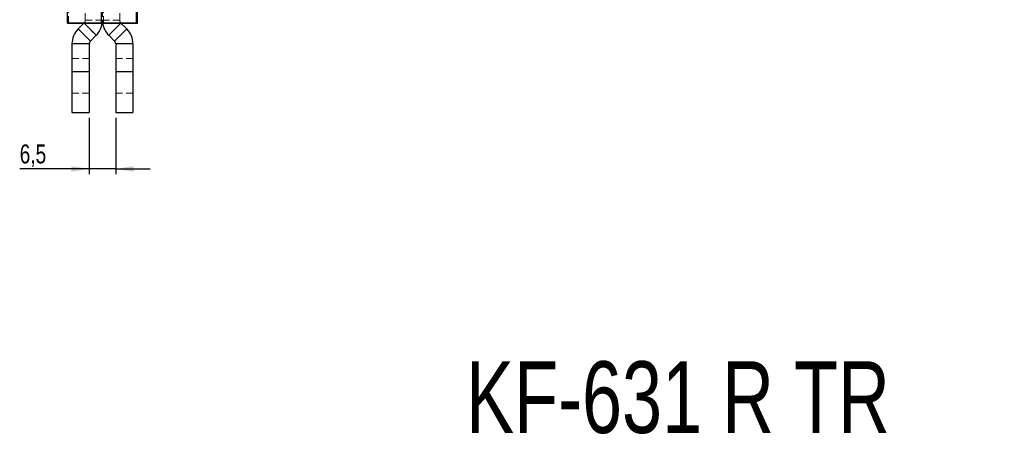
# Model space of a CAD drawing. Header units: millimetres. Extents: x 51 to 384, y 18 to 289.
# Tile 10 of 19: x 202 to 384, y 61 to 137. Entities that reach past the tile are written whole.
import ezdxf

# ---------------------------------------------------------------- set-up
doc = ezdxf.new("R2010")
doc.units = ezdxf.units.MM
doc.linetypes.add('HIDDEN', pattern=[1.905, 1.27, -0.635])
doc.layers.add('FORMATO', color=179, linetype='Continuous')
doc.styles.add('SLDTEXTSTYLE0', font='TXT', dxfattribs={"width": 0.75})
doc.dimstyles.new('SLDDIMSTYLE3', dxfattribs={"dimtxt": 3.5, "dimasz": 3.302, "dimexe": 0, "dimexo": 0.0625, "dimgap": 0.875, "dimtad": 1, "dimdec": 3, "dimlfac": 1.333333, "dimrnd": 1e-09, "dimzin": 12, "dimdsep": 46, "dimtxsty": 'SLDTEXTSTYLE0', "dimsah": 1, "dimcen": 0.09, "dimadec": 0, "dimazin": 3, "dimtfac": 1, "dimtdec": 3, "dimtmove": 0, "dimatfit": 0, "dimfxl": 0, "dimfrac": 2, "dimtolj": 1, "dimtzin": 12, "dimarcsym": 0})

# ---------------------------------------------------------------- blocks, each defined once
blk = doc.blocks.new('_D_8')
at = {"layer": 'FORMATO'}
for p, q in [((215.1, 119.09), (215.1, 108.66)), ((219.97, 119.09), (219.97, 108.66)), ((215.1, 109.66), (202.27, 109.66)), ((219.97, 109.66), (215.1, 109.66)), ((219.97, 109.66), (226.32, 109.66))]:
    blk.add_line(p, q, dxfattribs=at)
for points in [[(215.1, 109.66), (211.79, 110.17), (211.79, 109.15)], [(219.97, 109.66), (223.27, 109.15), (223.27, 110.17)]]:
    blk.add_solid(points, dxfattribs=at)
at = {"layer": 'FORMATO', "insert": (202.27, 114.17), "char_height": 3.5, "attachment_point": 1, "style": 'SLDTEXTSTYLE0'}
blk.add_mtext('6,5', dxfattribs=at)

msp = doc.modelspace()

# ---------------------------------------------------------------- linework, layer by layer
at = {"color": 7, "linetype": 'HIDDEN', "lineweight": 18}
for p, q in [((214.346543, 149.817058), (214.346543, 137.075889)), ((217.534043, 150.380363), (217.534043, 137.075889)), ((220.721544, 149.817058), (220.721544, 137.075889)), ((211.261892, 136.544614), (211.261892, 141.344615)), ((217.734988, 136.544465), (217.734988, 141.344465)), ((214.126873, 136.545559), (214.125863, 136.544549)), ((214.126873, 136.545559), (216.380776, 134.291657)), ((214.127884, 136.544549), (214.126873, 136.545559)), ((217.534043, 137.075889), (214.346543, 137.075889)), ((220.721544, 137.075889), (217.534043, 137.075889)), ((218.68731, 134.291657), (220.941213, 136.545559)), ((220.941213, 136.545559), (220.940203, 136.544549)), ((220.941213, 136.545559), (220.942223, 136.544549)), ((213.06231, 135.480996), (215.316213, 133.227093)), ((219.751873, 133.227093), (222.005776, 135.480996)), ((211.909043, 132.696762), (215.096543, 132.696762)), ((219.971543, 132.696762), (223.159043, 132.696762)), ((215.096543, 130.02543), (211.909043, 130.02543)), ((223.159043, 130.02543), (219.971543, 130.02543)), ((211.909043, 127.587931), (215.096543, 127.587931)), ((219.971543, 127.587931), (223.159043, 127.587931)), ((211.909043, 123.650428), (215.096543, 123.650428)), ((219.971543, 123.650428), (223.159043, 123.650428))]:
    msp.add_line(p, q, dxfattribs=at)
at = {"color": 7, "linetype": 'Continuous', "lineweight": 25}
for p, q in [((211.060947, 136.54493), (211.060947, 141.34493)), ((217.333098, 136.545095), (217.333098, 141.345095)), ((223.806195, 136.544946), (223.806195, 141.344946)), ((224.00714, 136.54463), (224.00714, 141.34463)), ((217.333098, 136.545095), (211.060947, 136.54493)), ((211.060947, 136.54493), (211.261892, 136.544614)), ((211.261892, 136.544614), (217.734988, 136.544465)), ((214.125863, 136.544549), (213.06231, 135.480996)), ((223.806195, 136.544946), (217.333098, 136.545095)), ((217.734988, 136.544465), (224.00714, 136.54463)), ((220.942223, 136.544549), (222.005776, 135.480996)), ((224.00714, 136.54463), (223.806195, 136.544946)), ((215.316213, 133.227093), (213.06231, 135.480996)), ((222.005776, 135.480996), (219.751873, 133.227093)), ((215.096543, 132.696762), (211.909043, 132.696762)), ((211.909043, 132.696762), (211.909043, 127.587931)), ((215.096543, 132.696762), (215.096543, 127.587931)), ((216.380776, 134.291657), (215.316213, 133.227093)), ((218.68731, 134.291657), (219.751873, 133.227093)), ((223.159043, 132.696762), (219.971543, 132.696762)), ((219.971543, 132.696762), (219.971543, 127.587931)), ((223.159043, 132.696762), (223.159043, 127.587931)), ((211.909043, 127.587931), (211.909043, 120.087929)), ((211.909043, 127.587931), (215.096543, 127.587931)), ((215.096543, 127.587931), (215.096543, 120.087929)), ((219.971543, 127.587931), (219.971543, 120.087929)), ((219.971543, 127.587931), (223.159043, 127.587931)), ((223.159043, 127.587931), (223.159043, 120.087929)), ((211.909043, 120.087929), (215.096543, 120.087929)), ((219.971543, 120.087929), (223.159043, 120.087929))]:
    msp.add_line(p, q, dxfattribs=at)
at = {"color": 8, "linetype": 'Continuous', "lineweight": 25}
for p, q in [((216.380776, 134.291657), (214.127884, 136.544549)), ((220.940203, 136.544549), (218.68731, 134.291657))]:
    msp.add_line(p, q, dxfattribs=at)
at = {"color": 7, "linetype": 'HIDDEN', "lineweight": 18, "flags": 128}
for points in [[(217.498017, 136.544471), (217.515083, 136.689947), (217.534043, 137.075889)], [(217.570069, 136.544469), (217.553004, 136.689947), (217.534043, 137.075889)]]:
    msp.add_lwpolyline(points, dxfattribs=at)
at = {"color": 7, "linetype": 'HIDDEN', "lineweight": 18}
for centre, start, end in [((213.596543, 137.075889), 315, 0), ((221.471543, 137.075889), 180, 225)]:
    msp.add_arc(centre, 0.75, start, end, dxfattribs=at)
at = {"color": 7, "linetype": 'Continuous', "lineweight": 25}
for centre, radius, start, end in [((213.596543, 137.075889), 3.9375, 315, 352.24348922), ((221.471543, 137.075889), 3.9375, 187.75653533, 225), ((215.846543, 132.696763), 3.9375, 135, 180), ((219.221543, 132.696763), 3.9375, 360, 45), ((215.846543, 132.696763), 0.75, 135, 180), ((219.221543, 132.696763), 0.75, 0, 45)]:
    msp.add_arc(centre, radius, start, end, dxfattribs=at)

# ---------------------------------------------------------------- texts
at = {"layer": 'FORMATO', "insert": (284.599474, 74.194942), "char_height": 13.22916667, "attachment_point": 1, "style": 'SLDTEXTSTYLE0'}
msp.add_mtext('KF-631 R TR', dxfattribs=at)

# ---------------------------------------------------------------- dimensions: what is measured, and where the dimension line sits
at = {"layer": 'FORMATO'}
dim = msp.add_linear_dim(base=(215.096543, 109.661115), p1=(219.971543, 120.08793), p2=(215.096543, 120.08793), dimstyle='SLDDIMSTYLE3', dxfattribs=at)
dim.commit()
dim.dimension.update_dxf_attribs({"geometry": '_D_8', "text_midpoint": (205.499142, 109.661115), "dimtype": 160})

doc.saveas('drawing.dxf')
